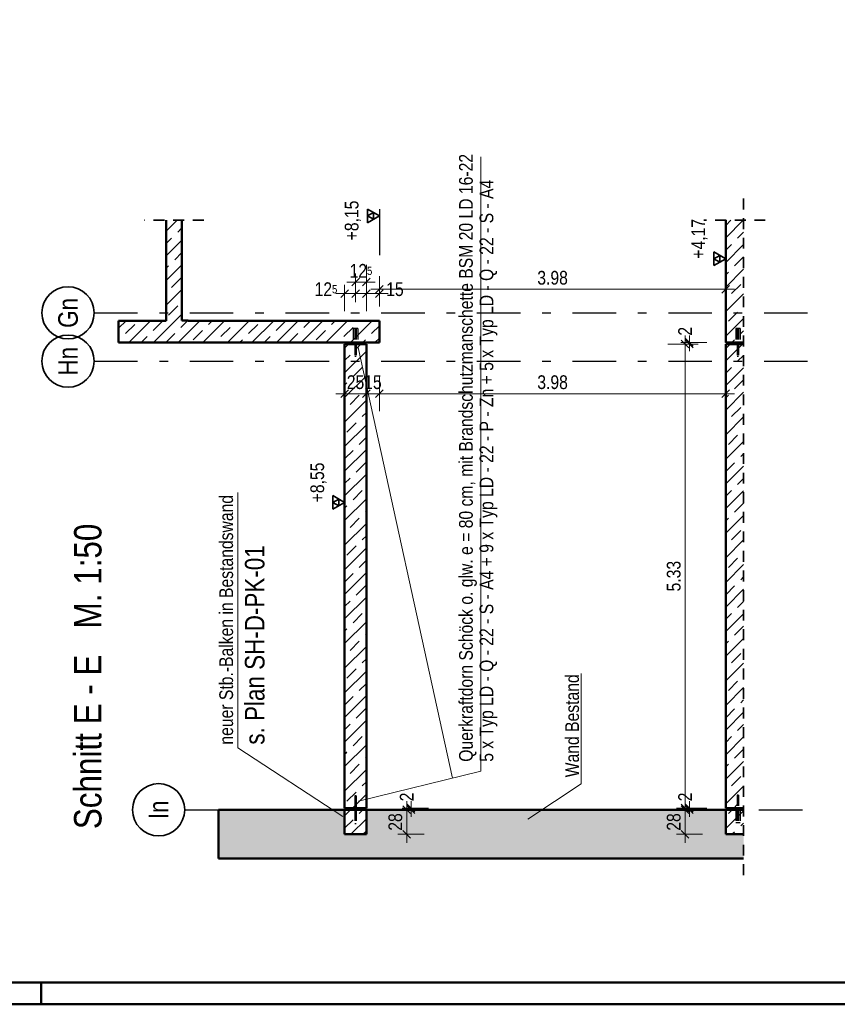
# Model space of a CAD drawing. Header units: millimetres. Extents: x 0 to 78.9, y -26.7 to 42.
# Tile 59 of 68: x 58.3 to 67.6, y 0 to 11.3. Entities that reach past the tile are written whole.
import ezdxf
from ezdxf.enums import TextEntityAlignment as Align

# ---------------------------------------------------------------- set-up
doc = ezdxf.new("R2010")
doc.units = ezdxf.units.MM
doc.linetypes.add('DASHDOTX2', pattern=[2, 1, -0.5, 0, -0.5])
doc.linetypes.add('HIDDEN', pattern=[0.375, 0.25, -0.125])
for name, color, linetype, lineweight in [('Achsen', 7, 'Continuous', 20), ('Schraffuren', 7, 'Continuous', 20), ('Texte', 7, 'Continuous', 20)]:
    doc.layers.add(name, color=color, linetype=linetype, lineweight=lineweight)
doc.styles.add('Arial Narrow', font='ARIALN.TTF')
doc.dimstyles.new('Arch_Strakon_dimstyle', dxfattribs={"dimtxt": 11.25, "dimasz": 1, "dimexe": 1.25, "dimexo": 0.0625, "dimgap": 1, "dimtad": 0, "dimdec": 5, "dimzin": 12, "dimdsep": 46, "dimtxsty": 'Arial Narrow', "dimblk": 'Arrowhead_Tick', "dimsah": 1, "dimcen": 0, "dimse1": 1, "dimse2": 1, "dimclrd": 6, "dimclrt": 3, "dimazin": 0, "dimtfac": 1, "dimtdec": 4, "dimtmove": 0, "dimatfit": 3, "dimldrblk": 'NONE', "dimfxl": 1, "dimtvp": 1, "dimtolj": 1, "dimtzin": 0, "dimlwd": 13, "dimarcsym": 2})
pattern_1 = [(45, (0, 0), (-0.14142136, 0.14142136), [0.15, -0.1]), (45, (-0.07071, 0.07071), (-0.14142136, 0.14142136), [])]

# ---------------------------------------------------------------- blocks, each defined once
blk = doc.blocks.new('Arrowhead_Tick')
at = {"color": 0, "linetype": 'Continuous', "lineweight": -2}
for p, q in [((0, 20), (0, -10)), ((-1, 0), (0, 0)), ((10, 0), (0, 0))]:
    blk.add_line(p, q, dxfattribs=at)
at = {"color": 2, "linetype": 'Continuous', "lineweight": 35}
blk.add_line((4.4, 4.4), (-4.4, -4.4), dxfattribs=at)
blk = doc.blocks.new('*D182')
at = {"layer": 'Achsen', "color": 6, "linetype": 'Continuous', "lineweight": 13}
blk.add_line((65.9, 1.965), (65.9, 2.225), dxfattribs=at)
at = {"layer": 'Defpoints', "color": 0}
for p in [(65.9, 2.235), (66.367, 2.235), (66.367, 1.955)]:
    blk.add_point(p, dxfattribs=at)
at = {"layer": 'Achsen', "color": 6, "lineweight": 13, "xscale": 0.01, "yscale": 0.01, "zscale": 0.01}
for p, rotation in [((65.9, 2.235), 90), ((65.9, 1.955), 270)]:
    blk.add_blockref('Arrowhead_Tick', p, dxfattribs=dict(at, rotation=rotation))
at = {"layer": 'Achsen', "color": 2, "lineweight": 35, "insert": (65.77, 2.095), "char_height": 0.1575, "attachment_point": 5, "rotation": 90, "style": 'Arial Narrow'}
blk.add_mtext('\\A1;28', dxfattribs=at)
blk = doc.blocks.new('_None')
blk = doc.blocks.new('*D183')
at = {"layer": 'Achsen', "color": 6, "linetype": 'Continuous', "lineweight": 13}
for p, q in [((65.95, 2.265), (65.95, 2.275)), ((65.95, 2.235), (65.95, 2.255)), ((65.95, 2.225), (65.95, 2.215))]:
    blk.add_line(p, q, dxfattribs=at)
at = {"layer": 'Defpoints', "color": 0}
for p in [(65.95, 2.255), (66.367, 2.255), (66.367, 2.235)]:
    blk.add_point(p, dxfattribs=at)
at = {"layer": 'Achsen', "color": 6, "lineweight": 13, "xscale": 0.01, "yscale": 0.01, "zscale": 0.01}
for p, rotation in [((65.95, 2.235), 90), ((65.95, 2.255), 270)]:
    blk.add_blockref('Arrowhead_Tick', p, dxfattribs=dict(at, rotation=rotation))
at = {"layer": 'Achsen', "color": 2, "lineweight": 35, "insert": (65.9, 2.383), "char_height": 0.1575, "attachment_point": 5, "rotation": 90, "style": 'Arial Narrow'}
blk.add_mtext('\\A1;2', dxfattribs=at)
blk = doc.blocks.new('*D184')
at = {"layer": 'Achsen', "color": 6, "linetype": 'Continuous', "lineweight": 13}
blk.add_line((65.9, 2.265), (65.9, 7.576), dxfattribs=at)
at = {"layer": 'Defpoints', "color": 0}
for p in [(65.9, 7.586), (66.367, 7.586), (66.367, 2.255)]:
    blk.add_point(p, dxfattribs=at)
at = {"layer": 'Achsen', "color": 6, "lineweight": 13, "xscale": 0.01, "yscale": 0.01, "zscale": 0.01}
for p, rotation in [((65.9, 7.586), 90), ((65.9, 2.255), 270)]:
    blk.add_blockref('Arrowhead_Tick', p, dxfattribs=dict(at, rotation=rotation))
at = {"layer": 'Achsen', "color": 2, "lineweight": 35, "insert": (65.77, 4.92), "char_height": 0.1575, "attachment_point": 5, "rotation": 90, "style": 'Arial Narrow'}
blk.add_mtext('\\A1;5.33', dxfattribs=at)
blk = doc.blocks.new('*D185')
at = {"layer": 'Achsen', "color": 6, "linetype": 'Continuous', "lineweight": 13}
for p, q in [((65.95, 7.616), (65.95, 7.626)), ((65.95, 7.586), (65.95, 7.606)), ((65.95, 7.576), (65.95, 7.566))]:
    blk.add_line(p, q, dxfattribs=at)
at = {"layer": 'Defpoints', "color": 0}
for p in [(65.95, 7.606), (66.367, 7.606), (66.367, 7.586)]:
    blk.add_point(p, dxfattribs=at)
at = {"layer": 'Achsen', "color": 6, "lineweight": 13, "xscale": 0.01, "yscale": 0.01, "zscale": 0.01}
for p, rotation in [((65.95, 7.586), 90), ((65.95, 7.606), 270)]:
    blk.add_blockref('Arrowhead_Tick', p, dxfattribs=dict(at, rotation=rotation))
at = {"layer": 'Achsen', "color": 2, "lineweight": 35, "insert": (65.9, 7.734), "char_height": 0.1575, "attachment_point": 5, "rotation": 90, "style": 'Arial Narrow'}
blk.add_mtext('\\A1;2', dxfattribs=at)
blk = doc.blocks.new('*D188')
at = {"layer": 'Achsen', "color": 6, "linetype": 'Continuous', "lineweight": 13}
blk.add_line((61.997, 7.017), (62.227, 7.017), dxfattribs=at)
at = {"layer": 'Defpoints', "color": 0}
for p in [(61.987, 7.586), (62.237, 7.586), (62.237, 7.017)]:
    blk.add_point(p, dxfattribs=at)
at = {"layer": 'Achsen', "color": 6, "lineweight": 13, "xscale": 0.01, "yscale": 0.01, "zscale": 0.01}
blk.add_blockref('Arrowhead_Tick', (62.237, 7.017), dxfattribs=at)
at = {"layer": 'Achsen', "color": 6, "lineweight": 13, "xscale": 0.01, "yscale": 0.01, "zscale": 0.01, "rotation": 180}
blk.add_blockref('Arrowhead_Tick', (61.987, 7.017), dxfattribs=at)
at = {"layer": 'Achsen', "color": 2, "lineweight": 35, "insert": (62.112, 7.148), "char_height": 0.1575, "attachment_point": 5, "style": 'Arial Narrow'}
blk.add_mtext('\\A1;25', dxfattribs=at)
blk = doc.blocks.new('*D189')
at = {"layer": 'Achsen', "color": 6, "linetype": 'Continuous', "lineweight": 13}
blk.add_line((62.247, 7.017), (62.377, 7.017), dxfattribs=at)
at = {"layer": 'Defpoints', "color": 0}
for p in [(62.237, 7.586), (62.387, 7.606), (62.387, 7.017)]:
    blk.add_point(p, dxfattribs=at)
at = {"layer": 'Achsen', "color": 6, "lineweight": 13, "xscale": 0.01, "yscale": 0.01, "zscale": 0.01}
blk.add_blockref('Arrowhead_Tick', (62.387, 7.017), dxfattribs=at)
at = {"layer": 'Achsen', "color": 6, "lineweight": 13, "xscale": 0.01, "yscale": 0.01, "zscale": 0.01, "rotation": 180}
blk.add_blockref('Arrowhead_Tick', (62.237, 7.017), dxfattribs=at)
at = {"layer": 'Achsen', "color": 2, "lineweight": 35, "insert": (62.312, 7.148), "char_height": 0.1575, "attachment_point": 5, "style": 'Arial Narrow'}
blk.add_mtext('\\A1;15', dxfattribs=at)
blk = doc.blocks.new('*D190')
at = {"layer": 'Achsen', "color": 6, "linetype": 'Continuous', "lineweight": 13}
blk.add_line((62.397, 7.017), (66.357, 7.017), dxfattribs=at)
at = {"layer": 'Defpoints', "color": 0}
for p in [(62.387, 7.606), (66.367, 7.606), (66.367, 7.017)]:
    blk.add_point(p, dxfattribs=at)
at = {"layer": 'Achsen', "color": 6, "lineweight": 13, "xscale": 0.01, "yscale": 0.01, "zscale": 0.01}
blk.add_blockref('Arrowhead_Tick', (66.367, 7.017), dxfattribs=at)
at = {"layer": 'Achsen', "color": 6, "lineweight": 13, "xscale": 0.01, "yscale": 0.01, "zscale": 0.01, "rotation": 180}
blk.add_blockref('Arrowhead_Tick', (62.387, 7.017), dxfattribs=at)
at = {"layer": 'Achsen', "color": 2, "lineweight": 35, "insert": (64.377, 7.148), "char_height": 0.1575, "attachment_point": 5, "style": 'Arial Narrow'}
blk.add_mtext('\\A1;3.98', dxfattribs=at)
blk = doc.blocks.new('*D333')
at = {"layer": 'Achsen', "color": 6, "linetype": 'Continuous', "lineweight": 13}
blk.add_line((61.997, 8.167), (62.102, 8.167), dxfattribs=at)
at = {"layer": 'Defpoints', "color": 0}
for p in [(62.112, 8.167), (62.112, 7.766), (61.987, 7.586)]:
    blk.add_point(p, dxfattribs=at)
at = {"layer": 'Achsen', "color": 6, "lineweight": 13, "xscale": 0.01, "yscale": 0.01, "zscale": 0.01, "rotation": 180}
blk.add_blockref('Arrowhead_Tick', (61.987, 8.167), dxfattribs=at)
at = {"layer": 'Achsen', "color": 6, "lineweight": 13, "xscale": 0.01, "yscale": 0.01, "zscale": 0.01}
blk.add_blockref('Arrowhead_Tick', (62.112, 8.167), dxfattribs=at)
at = {"layer": 'Achsen', "color": 2, "lineweight": 35, "insert": (61.772, 8.217), "char_height": 0.1575, "attachment_point": 5, "style": 'Arial Narrow'}
blk.add_mtext('\\A1;12{\\A1;\\H.6x;\\S5;}', dxfattribs=at)
blk = doc.blocks.new('*D334')
at = {"layer": 'Achsen', "color": 6, "linetype": 'Continuous', "lineweight": 13}
blk.add_line((62.122, 8.299), (62.227, 8.299), dxfattribs=at)
at = {"layer": 'Defpoints', "color": 0}
for p in [(62.237, 8.299), (62.112, 7.766), (62.237, 7.586)]:
    blk.add_point(p, dxfattribs=at)
at = {"layer": 'Achsen', "color": 6, "lineweight": 13, "xscale": 0.01, "yscale": 0.01, "zscale": 0.01}
blk.add_blockref('Arrowhead_Tick', (62.237, 8.299), dxfattribs=at)
at = {"layer": 'Achsen', "color": 6, "lineweight": 13, "xscale": 0.01, "yscale": 0.01, "zscale": 0.01, "rotation": 180}
blk.add_blockref('Arrowhead_Tick', (62.112, 8.299), dxfattribs=at)
at = {"layer": 'Achsen', "color": 2, "lineweight": 35, "insert": (62.174, 8.428), "char_height": 0.1575, "attachment_point": 5, "style": 'Arial Narrow'}
blk.add_mtext('\\A1;12{\\A1;\\H.6x;\\S5;}', dxfattribs=at)
blk = doc.blocks.new('*D335')
at = {"layer": 'Achsen', "color": 6, "linetype": 'Continuous', "lineweight": 13}
blk.add_line((62.247, 8.167), (62.377, 8.167), dxfattribs=at)
at = {"layer": 'Defpoints', "color": 0}
for p in [(62.387, 8.167), (62.237, 7.586), (62.387, 7.606)]:
    blk.add_point(p, dxfattribs=at)
at = {"layer": 'Achsen', "color": 6, "lineweight": 13, "xscale": 0.01, "yscale": 0.01, "zscale": 0.01, "rotation": 180}
blk.add_blockref('Arrowhead_Tick', (62.237, 8.167), dxfattribs=at)
at = {"layer": 'Achsen', "color": 6, "lineweight": 13, "xscale": 0.01, "yscale": 0.01, "zscale": 0.01}
blk.add_blockref('Arrowhead_Tick', (62.387, 8.167), dxfattribs=at)
at = {"layer": 'Achsen', "color": 2, "lineweight": 35, "insert": (62.565, 8.217), "char_height": 0.1575, "attachment_point": 5, "style": 'Arial Narrow'}
blk.add_mtext('\\A1;15', dxfattribs=at)
blk = doc.blocks.new('*D368')
at = {"color": 6, "linetype": 'Continuous', "lineweight": 13}
blk.add_line((62.397, 8.217), (66.357, 8.217), dxfattribs=at)
at = {"layer": 'Defpoints', "color": 0}
for p in [(66.367, 8.217), (62.387, 7.856), (66.367, 7.606)]:
    blk.add_point(p, dxfattribs=at)
at = {"color": 6, "lineweight": 13, "xscale": 0.01, "yscale": 0.01, "zscale": 0.01}
blk.add_blockref('Arrowhead_Tick', (66.367, 8.217), dxfattribs=at)
at = {"color": 6, "lineweight": 13, "xscale": 0.01, "yscale": 0.01, "zscale": 0.01, "rotation": 180}
blk.add_blockref('Arrowhead_Tick', (62.387, 8.217), dxfattribs=at)
at = {"color": 2, "lineweight": 35, "insert": (64.377, 8.348), "char_height": 0.1575, "attachment_point": 5, "style": 'Arial Narrow'}
blk.add_mtext('\\A1;3.98', dxfattribs=at)
blk = doc.blocks.new('*D417')
at = {"layer": 'Achsen', "color": 6, "linetype": 'Continuous', "lineweight": 13}
blk.add_line((62.7, 1.965), (62.7, 2.225), dxfattribs=at)
at = {"layer": 'Defpoints', "color": 0}
for p in [(62.237, 2.235), (62.7, 2.235), (62.237, 1.955)]:
    blk.add_point(p, dxfattribs=at)
at = {"layer": 'Achsen', "color": 6, "lineweight": 13, "xscale": 0.01, "yscale": 0.01, "zscale": 0.01}
for p, rotation in [((62.7, 2.235), 90), ((62.7, 1.955), 270)]:
    blk.add_blockref('Arrowhead_Tick', p, dxfattribs=dict(at, rotation=rotation))
at = {"layer": 'Achsen', "color": 2, "lineweight": 35, "insert": (62.57, 2.095), "char_height": 0.1575, "attachment_point": 5, "rotation": 90, "style": 'Arial Narrow'}
blk.add_mtext('\\A1;28', dxfattribs=at)
blk = doc.blocks.new('*D418')
at = {"layer": 'Achsen', "color": 6, "linetype": 'Continuous', "lineweight": 13}
for p, q in [((62.75, 2.265), (62.75, 2.275)), ((62.75, 2.235), (62.75, 2.255)), ((62.75, 2.225), (62.75, 2.215))]:
    blk.add_line(p, q, dxfattribs=at)
at = {"layer": 'Defpoints', "color": 0}
for p in [(62.237, 2.255), (62.237, 2.235), (62.75, 2.255)]:
    blk.add_point(p, dxfattribs=at)
at = {"layer": 'Achsen', "color": 6, "lineweight": 13, "xscale": 0.01, "yscale": 0.01, "zscale": 0.01}
for p, rotation in [((62.75, 2.235), 90), ((62.75, 2.255), 270)]:
    blk.add_blockref('Arrowhead_Tick', p, dxfattribs=dict(at, rotation=rotation))
at = {"layer": 'Achsen', "color": 2, "lineweight": 35, "insert": (62.7, 2.383), "char_height": 0.1575, "attachment_point": 5, "rotation": 90, "style": 'Arial Narrow'}
blk.add_mtext('\\A1;2', dxfattribs=at)

msp = doc.modelspace()

# ---------------------------------------------------------------- hatches: boundary and pattern name
at = {"layer": 'Schraffuren', "lineweight": 35}
h = msp.add_hatch(dxfattribs=at)
h.set_pattern_fill('bB', color=2, scale=0.01, angle=45, style=0, pattern_type=2)
h.set_pattern_definition(pattern_1)
h.paths.add_polyline_path([(60.1867086, 7.6056403), (60.1867086, 7.8580139), (60.1167086, 7.8580139), (60.1167086, 9.009246), (59.9367086, 9.009246), (59.9367086, 7.6056403)])
h = msp.add_hatch(dxfattribs=at)
h.set_pattern_fill('bB', color=2, scale=0.01, angle=45, style=0, pattern_type=2)
h.set_pattern_definition(pattern_1)
h.paths.add_polyline_path([(66.3667026, 7.60565), (66.5714424, 7.60565), (66.5714424, 9.009246), (66.3667086, 9.009246)])
h = msp.add_hatch(dxfattribs=at)
h.set_pattern_fill('bB', color=2, scale=0.01, angle=45, style=0, pattern_type=2)
h.set_pattern_definition(pattern_1)
h.paths.add_polyline_path([(59.9367086, 7.6056403), (59.9367086, 7.85565), (59.3867086, 7.85565), (59.3867086, 7.60565)])
h = msp.add_hatch(dxfattribs=at)
h.set_pattern_fill('bB', color=2, scale=0.01, angle=45, style=0, pattern_type=2)
h.set_pattern_definition(pattern_1)
h.paths.add_polyline_path([(60.1867086, 7.6056403), (62.3867086, 7.60565), (62.3867086, 7.85565), (60.1867086, 7.85565)])
h = msp.add_hatch(dxfattribs=at)
h.set_pattern_fill('bB', color=2, scale=0.01, angle=45, style=0, pattern_type=2)
h.set_pattern_definition(pattern_1)
h.paths.add_polyline_path([(62.2367086, 2.2548226), (62.2367086, 7.5856403), (61.9867086, 7.5856403), (61.9867086, 2.2548226)])
h = msp.add_hatch(dxfattribs=at)
h.set_pattern_fill('bB', color=2, scale=0.01, angle=45, style=0, pattern_type=2)
h.set_pattern_definition(pattern_1)
h.paths.add_polyline_path([(66.3667086, 2.2548226), (66.5714424, 2.2548226), (66.5714424, 7.5856403), (66.3667086, 7.5856403)])
at = {"layer": 'Schraffuren', "lineweight": 35, "true_color": 0x4b4b4b}
msp.add_hatch(color=251, dxfattribs=at).paths.add_polyline_path([(66.5714424, 1.6748226), (66.5714424, 1.9548226), (66.3667086, 1.9548226), (66.3667086, 2.2348226), (62.2367086, 2.2348226), (62.2367086, 1.9548226), (61.9867086, 1.9548226), (61.9867086, 2.2348226), (60.5367086, 2.2348226), (60.5367086, 1.6748226)])
at = {"layer": 'Schraffuren', "lineweight": 35}
h = msp.add_hatch(dxfattribs=at)
h.set_pattern_fill('bB', color=2, scale=0.01, angle=45, style=0, pattern_type=2)
h.set_pattern_definition(pattern_1)
h.paths.add_polyline_path([(61.9867086, 1.9548226), (62.2367086, 1.9548226), (62.2367086, 2.2348226), (61.9867086, 2.2348226)])
h = msp.add_hatch(dxfattribs=at)
h.set_pattern_fill('bB', color=2, scale=0.01, angle=45, style=0, pattern_type=2)
h.set_pattern_definition(pattern_1)
h.paths.add_polyline_path([(66.5714424, 1.9548226), (66.5714424, 2.2348226), (66.3667086, 2.2348226), (66.3667086, 1.9548226)])

# ---------------------------------------------------------------- linework, layer by layer
at = {"color": 2, "linetype": 'HIDDEN', "lineweight": 35, "ltscale": 0.5}
for p, q in [((66.5714424, 9.259246), (66.5714424, 1.4248226)), ((60.3667086, 9.009246), (59.6867086, 9.009246)), ((66.8214424, 9.009246), (66.1167026, 9.009246))]:
    msp.add_line(p, q, dxfattribs=at)
at = {"color": 2, "linetype": 'Continuous', "lineweight": 35}
for p, q in [((62.2503136, 8.9816791), (62.2503136, 9.1391791)), ((62.2503136, 9.1391791), (62.3867086, 9.0604291)), ((62.2503136, 9.0604291), (62.3185111, 9.0998041)), ((62.3867086, 9.0604291), (62.2503136, 8.9816791)), ((62.3185111, 9.0210541), (62.2503136, 9.0604291)), ((62.3185111, 9.0998041), (62.3185111, 9.0210541))]:
    msp.add_line(p, q, dxfattribs=at)
at = {"color": 3, "linetype": 'Continuous', "lineweight": 25}
msp.add_line((62.3867086, 9.1391791), (62.3867086, 8.6099791), dxfattribs=at)
at = {"color": 3, "linetype": 'HIDDEN', "lineweight": 25, "ltscale": 0.5}
for p, q in [((62.0886116, 7.7656534), (62.0867086, 7.7656534)), ((62.0867086, 7.7656534), (62.0867086, 7.6056403)), ((62.094031, 7.7656534), (62.0886116, 7.7656534)), ((62.1021415, 7.7656534), (62.094031, 7.7656534)), ((62.1117086, 7.7656534), (62.1021415, 7.7656534)), ((62.1037086, 7.7656534), (62.1037086, 7.6056403)), ((62.1212757, 7.7656534), (62.1117086, 7.7656534)), ((62.1197086, 7.7656534), (62.1197086, 7.6056403)), ((62.1293863, 7.7656534), (62.1212757, 7.7656534)), ((62.1348056, 7.7656534), (62.1293863, 7.7656534)), ((62.1367086, 7.7656534), (62.1348056, 7.7656534)), ((62.1367086, 7.7656534), (62.1367086, 7.6056403)), ((66.4836116, 7.7656534), (66.4817086, 7.7656534)), ((66.4817086, 7.7656534), (66.4817086, 7.6056534)), ((66.489031, 7.7656534), (66.4836116, 7.7656534)), ((66.4971415, 7.7656534), (66.489031, 7.7656534)), ((66.5067086, 7.7656534), (66.4971415, 7.7656534)), ((66.4987086, 7.7656534), (66.4987086, 7.6056403)), ((66.5162757, 7.7656534), (66.5067086, 7.7656534)), ((66.5147086, 7.7656534), (66.5147086, 7.6056403)), ((66.5243863, 7.7656534), (66.5162757, 7.7656534)), ((66.5298056, 7.7656534), (66.5243863, 7.7656534)), ((66.5317086, 7.7656534), (66.5298056, 7.7656534)), ((66.5317086, 7.7656534), (66.5317086, 7.6056534)), ((62.1037086, 7.5856403), (62.1037086, 7.4456534)), ((62.1197086, 7.5856403), (62.1197086, 7.4456534)), ((66.4987086, 7.5856403), (66.4987086, 7.4456534)), ((66.5147086, 7.5856403), (66.5147086, 7.4456534)), ((62.1043176, 7.4456534), (62.1037086, 7.4456534)), ((62.1060518, 7.4456534), (62.1043176, 7.4456534)), ((62.1086472, 7.4456534), (62.1060518, 7.4456534)), ((62.1117086, 7.4456534), (62.1086472, 7.4456534)), ((62.1147701, 7.4456534), (62.1117086, 7.4456534)), ((62.1173655, 7.4456534), (62.1147701, 7.4456534)), ((62.1190997, 7.4456534), (62.1173655, 7.4456534)), ((62.1197086, 7.4456534), (62.1190997, 7.4456534)), ((66.4993176, 7.4456534), (66.4987086, 7.4456534)), ((66.5010518, 7.4456534), (66.4993176, 7.4456534)), ((66.5036472, 7.4456534), (66.5010518, 7.4456534)), ((66.5067086, 7.4456534), (66.5036472, 7.4456534)), ((66.5097701, 7.4456534), (66.5067086, 7.4456534)), ((66.5123655, 7.4456534), (66.5097701, 7.4456534)), ((66.5140997, 7.4456534), (66.5123655, 7.4456534)), ((66.5147086, 7.4456534), (66.5140997, 7.4456534)), ((62.1043176, 2.39565), (62.1037086, 2.39565)), ((62.1037086, 2.39565), (62.1037086, 2.2548226)), ((62.1060518, 2.39565), (62.1043176, 2.39565)), ((62.1086472, 2.39565), (62.1060518, 2.39565)), ((62.1117086, 2.39565), (62.1086472, 2.39565)), ((62.1147701, 2.39565), (62.1117086, 2.39565)), ((62.1173655, 2.39565), (62.1147701, 2.39565)), ((62.1190997, 2.39565), (62.1173655, 2.39565)), ((62.1197086, 2.39565), (62.1190997, 2.39565)), ((62.1197086, 2.39565), (62.1197086, 2.2548226)), ((66.4993176, 2.4048226), (66.4987086, 2.4048226)), ((66.4987086, 2.4048226), (66.4987086, 2.2548226)), ((66.5010518, 2.4048226), (66.4993176, 2.4048226)), ((66.5036472, 2.4048226), (66.5010518, 2.4048226)), ((66.5067086, 2.4048226), (66.5036472, 2.4048226)), ((66.5097701, 2.4048226), (66.5067086, 2.4048226)), ((66.5123655, 2.4048226), (66.5097701, 2.4048226)), ((66.5140997, 2.4048226), (66.5123655, 2.4048226)), ((66.5147086, 2.4048226), (66.5140997, 2.4048226)), ((66.5147086, 2.4048226), (66.5147086, 2.2548226)), ((62.1037086, 2.2348226), (62.1037086, 2.07565)), ((62.1197086, 2.2348226), (62.1197086, 2.07565)), ((66.4817086, 2.2348226), (66.4817086, 2.0848226)), ((66.4987086, 2.2348226), (66.4987086, 2.0848226)), ((66.5147086, 2.2348226), (66.5147086, 2.0848226)), ((66.5317086, 2.2348226), (66.5317086, 2.0848226)), ((62.1043176, 2.07565), (62.1037086, 2.07565)), ((62.1060518, 2.07565), (62.1043176, 2.07565)), ((62.1086472, 2.07565), (62.1060518, 2.07565)), ((62.1117086, 2.07565), (62.1086472, 2.07565)), ((62.1147701, 2.07565), (62.1117086, 2.07565)), ((62.1173655, 2.07565), (62.1147701, 2.07565)), ((62.1190997, 2.07565), (62.1173655, 2.07565)), ((62.1197086, 2.07565), (62.1190997, 2.07565)), ((66.4836116, 2.0848226), (66.4817086, 2.0848226)), ((66.489031, 2.0848226), (66.4836116, 2.0848226)), ((66.4971415, 2.0848226), (66.489031, 2.0848226)), ((66.5067086, 2.0848226), (66.4971415, 2.0848226)), ((66.5162757, 2.0848226), (66.5067086, 2.0848226)), ((66.5243863, 2.0848226), (66.5162757, 2.0848226)), ((66.5298056, 2.0848226), (66.5243863, 2.0848226)), ((66.5317086, 2.0848226), (66.5298056, 2.0848226))]:
    msp.add_line(p, q, dxfattribs=at)
at = {"color": 4, "linetype": 'Continuous', "lineweight": 50}
for p, q in [((1, 0.25), (77.25, 0.25)), ((0, 0), (77.5, 0))]:
    msp.add_line(p, q, dxfattribs=at)
at = {"color": 4, "linetype": 'Continuous', "lineweight": 50, "ltscale": 0.1}
msp.add_line((58.5, 0), (58.5, 0.25), dxfattribs=at)
at = {"layer": 'Achsen', "color": 5, "linetype": 'Continuous', "lineweight": 18}
for p, q in [((63.5507541, 9.7390699), (63.5507541, 2.6775817)), ((62.1441975, 7.5479035), (63.2259784, 2.5985167)), ((60.7590866, 5.8830294), (60.7590866, 2.9475813)), ((64.7070268, 3.8031875), (64.7070268, 2.5320491)), ((60.7590866, 2.9475813), (61.9666504, 2.1574379)), ((63.5507541, 2.6775817), (62.144432, 2.3352195)), ((64.7070268, 2.5320491), (64.0924104, 2.126961))]:
    msp.add_line(p, q, dxfattribs=at)
at = {"layer": 'Achsen', "color": 3, "linetype": 'Continuous', "lineweight": 25}
for p, q in [((66.3667086, 8.4885005), (66.3667086, 9.0177005)), ((62.1037086, 7.6056403), (62.1037086, 7.5856403)), ((62.1197086, 7.6056403), (62.1197086, 7.5856403)), ((66.4987086, 7.6056403), (66.4987086, 7.5856403)), ((66.5147086, 7.6056403), (66.5147086, 7.5856403)), ((61.9867086, 5.6885005), (61.9867086, 6.2177005)), ((62.1037086, 2.2548226), (62.1037086, 2.2348226)), ((62.1197086, 2.2548226), (62.1197086, 2.2348226)), ((66.4987086, 2.2548226), (66.4987086, 2.2348226)), ((66.5147086, 2.2548226), (66.5147086, 2.2348226))]:
    msp.add_line(p, q, dxfattribs=at)
at = {"layer": 'Achsen', "color": 2, "linetype": 'Continuous', "lineweight": 35}
for p, q in [((66.3667086, 8.5672505), (66.2303136, 8.6460005)), ((66.2303136, 8.6460005), (66.2303136, 8.4885005)), ((66.2985111, 8.6066255), (66.2303136, 8.5672505)), ((66.2985111, 8.5278755), (66.2985111, 8.6066255)), ((66.2303136, 8.4885005), (66.3667086, 8.5672505)), ((66.2303136, 8.5672505), (66.2985111, 8.5278755)), ((61.9867086, 5.7672505), (61.8503136, 5.8460005)), ((61.8503136, 5.8460005), (61.8503136, 5.6885005)), ((61.9185111, 5.8066255), (61.8503136, 5.7672505)), ((61.9185111, 5.7278755), (61.9185111, 5.8066255)), ((61.8503136, 5.6885005), (61.9867086, 5.7672505)), ((61.8503136, 5.7672505), (61.9185111, 5.7278755))]:
    msp.add_line(p, q, dxfattribs=at)
at = {"layer": 'Achsen', "color": 3, "linetype": 'DASHDOTX2', "lineweight": 25, "ltscale": 0.5}
for p, q in [((59.1075432, 7.94565), (67.3492458, 7.94565)), ((59.1075432, 7.39065), (67.3492458, 7.39065)), ((60.1486922, 2.23565), (67.3492458, 2.23565))]:
    msp.add_line(p, q, dxfattribs=at)
at = {"layer": 'Achsen', "color": 9, "linetype": 'Continuous', "lineweight": 0}
for centre in [(66.5714424, 9.009246), (66.3667026, 7.60565), (66.3667098, 7.6056534), (66.5714424, 7.60565)]:
    msp.add_circle(centre, 0.00111, dxfattribs=at)
at = {"layer": 'Achsen', "color": 2, "linetype": 'Continuous', "lineweight": 35}
for centre in [(58.8075432, 7.94565), (58.8075432, 7.39065), (59.8486922, 2.23565)]:
    msp.add_circle(centre, 0.3, dxfattribs=at)
at = {"layer": 'Texte', "color": 4, "linetype": 'Continuous', "lineweight": 50}
for p, q in [((59.9367086, 9.009246), (59.9367086, 7.85565)), ((60.1167086, 9.009246), (60.1167086, 7.8580139)), ((66.3667086, 9.009246), (66.3667086, 7.6056534)), ((59.9367086, 7.85565), (59.3867086, 7.85565)), ((59.3867086, 7.85565), (59.3867086, 7.60565)), ((60.1867086, 7.8580139), (60.1167086, 7.8580139)), ((60.1867086, 7.8580139), (60.1867086, 7.85565)), ((62.3867086, 7.85565), (60.1867086, 7.85565)), ((62.3867086, 7.85565), (62.3867086, 7.60565)), ((59.9367086, 7.6056403), (59.3867086, 7.6056403)), ((60.1867086, 7.6056403), (59.9367086, 7.6056403)), ((62.3867086, 7.6056403), (60.1867086, 7.6056403)), ((62.2367086, 7.5856403), (61.9867086, 7.5856403)), ((61.9867086, 7.5856403), (61.9867086, 2.2548226)), ((62.2367086, 7.5856403), (62.2367086, 2.2548226)), ((66.5714424, 7.6056403), (66.3667026, 7.6056403)), ((66.5714424, 7.5856403), (66.3667086, 7.5856403)), ((66.3667086, 7.5856403), (66.3667086, 2.2548226)), ((61.9867086, 2.2348226), (60.5367086, 2.2348226)), ((60.5367086, 2.2348226), (60.5367086, 1.6748226)), ((62.2367086, 2.2548226), (61.9867086, 2.2548226)), ((62.2367086, 2.2348226), (61.9867086, 2.2348226)), ((61.9867086, 2.2348226), (61.9867086, 1.9548226)), ((66.3667086, 2.2348226), (62.2367086, 2.2348226)), ((62.2367086, 2.2348226), (62.2367086, 1.9548226)), ((66.5714424, 2.2548226), (66.3667086, 2.2548226)), ((66.5714424, 2.2348226), (66.3667086, 2.2348226)), ((66.3667086, 2.2348226), (66.3667086, 1.9548226)), ((62.2367086, 1.9548226), (61.9867086, 1.9548226)), ((66.5714424, 1.9548226), (66.3667086, 1.9548226)), ((66.5714424, 1.6748226), (60.5367086, 1.6748226))]:
    msp.add_line(p, q, dxfattribs=at)

# ---------------------------------------------------------------- texts
at = {"color": 2, "lineweight": 35, "insert": (61.9884631, 8.7288669), "char_height": 0.1575, "attachment_point": 1, "rotation": 90, "line_spacing_factor": 0.9, "style": 'Arial Narrow'}
msp.add_mtext(' +8,15', dxfattribs=at)
at = {"layer": 'Achsen', "color": 4, "lineweight": 50, "style": 'Arial Narrow'}
for s, p in [('Gn', (58.8075432, 7.9448226)), ('Hn', (58.8075432, 7.3898226)), ('In', (59.8486922, 2.2348226))]:
    msp.add_text(s, height=0.225, rotation=90, dxfattribs=at).set_placement(p, align=Align.MIDDLE_CENTER)
at = {"layer": 'Achsen', "color": 2, "lineweight": 35, "style": 'Arial Narrow'}
for s, p in [('neuer Stb.-Balken in Bestandswand', (60.7040676, 2.9842606)), ('Wand Bestand', (64.680296, 2.608512))]:
    msp.add_text(s, height=0.1575, rotation=90, dxfattribs=at).set_placement(p)
at = {"layer": 'Achsen', "color": 1, "lineweight": 70, "style": 'Arial Narrow'}
msp.add_text('Schnitt E - E   M. 1:50', height=0.315, rotation=90, dxfattribs=at).set_placement((59.1920384, 2.0129253))
at = {"layer": 'Achsen', "color": 4, "lineweight": 50, "style": 'Arial Narrow'}
msp.add_text('s. Plan SH-D-PK-01', height=0.225, rotation=90, dxfattribs=at).set_placement((61.0656113, 2.9837153))
at = {"layer": 'Achsen', "color": 2, "lineweight": 35, "char_height": 0.1575, "rotation": 90, "line_spacing_factor": 0.9, "style": 'Arial Narrow'}
for s, insert, attachment_point in [('Querkraftdorn Schöck o. glw. e = 80 cm, mit Brandschutzmanschette BSM 20 LD 16-22{\\P}5 x Typ LD - Q - 22 - S - A4 + 9 x Typ LD - 22 - P - Zn + 5 x Typ LD - Q - 22 - S - A4', (63.7433309, 2.7870494), 7), (' +4,17', (65.9729586, 8.5184255), 1), (' +8,55', (61.5929586, 5.7184255), 1)]:
    msp.add_mtext(s, dxfattribs=dict(at, insert=insert, attachment_point=attachment_point))

# ---------------------------------------------------------------- dimensions: what is measured, and where the dimension line sits
at = {"lineweight": 35}
dim = msp.add_linear_dim(base=(66.3667098, 8.2172505), p1=(62.3867086, 7.85565), p2=(66.3667098, 7.6056534), text='3.98', dimstyle='Arch_Strakon_dimstyle', override={"dimscale": 0.01, "dimtxt": 15.75, "dimasz": 1, "dimgap": 5, "dimtad": 1, "dimjust": 0, "dimtih": 0, "dimtoh": 0, "dimdec": 5, "dimdsep": 46, "dimtxsty": 'Arial Narrow', "dimclrd": 6, "dimclrt": 2, "dimtix": 1, "dimtofl": 255, "dimtmove": 0, "dimatfit": 2, "dimfxl": 0, "dimfxlon": 0, "dimtvp": 31.746032, "dimlwd": 13}, dxfattribs=at)
dim.commit()
dim.dimension.update_dxf_attribs({"geometry": '*D368', "text_midpoint": (64.3767092, 8.2172505), "dimtype": 160})
at = {"layer": 'Achsen', "lineweight": 35}
for base, p1, p2, text, override, picture, middle in [((62.2367086, 8.2987505), (62.1117086, 7.7656534), (62.2367086, 7.5856403), '12{\\A1;\\H.6x;\\S5;}', {"dimscale": 0.01, "dimtxt": 15.75, "dimasz": 1, "dimgap": 5, "dimtad": 1, "dimjust": 0, "dimtih": 0, "dimtoh": 0, "dimdec": 5, "dimdsep": 46, "dimtxsty": 'Arial Narrow', "dimclrd": 6, "dimclrt": 2, "dimtix": 1, "dimtofl": 255, "dimtmove": 0, "dimatfit": 2, "dimfxl": 0, "dimfxlon": 0, "dimtvp": 31.746032, "dimlwd": 13}, '*D334', (62.1742086, 8.2987505)), ((62.1117086, 8.1672505), (61.9867086, 7.5856403), (62.1117086, 7.7656534), '12{\\A1;\\H.6x;\\S5;}', {"dimscale": 0.01, "dimtxt": 15.75, "dimasz": 1, "dimgap": 5, "dimtad": 1, "dimjust": 0, "dimtih": 0, "dimtoh": 0, "dimdec": 5, "dimdsep": 46, "dimtxsty": 'Arial Narrow', "dimclrd": 6, "dimclrt": 2, "dimtix": 0, "dimtofl": 255, "dimtmove": 2, "dimatfit": 2, "dimfxl": 0, "dimfxlon": 0, "dimtvp": 31.746032, "dimlwd": 13}, '*D333', (61.7715243, 8.2172505)), ((62.3867086, 8.1672505), (62.2367086, 7.5856403), (62.3867086, 7.6056403), '15', {"dimscale": 0.01, "dimtxt": 15.75, "dimasz": 1, "dimgap": 5, "dimtad": 1, "dimjust": 4, "dimtih": 0, "dimtoh": 0, "dimdec": 5, "dimdsep": 46, "dimtxsty": 'Arial Narrow', "dimclrd": 6, "dimclrt": 2, "dimtix": 0, "dimtofl": 255, "dimtmove": 2, "dimatfit": 2, "dimfxl": 0, "dimfxlon": 0, "dimtvp": 31.746032, "dimlwd": 13}, '*D335', (62.5646836, 8.2172505)), ((62.2367086, 7.0172505), (61.9867086, 7.5856403), (62.2367086, 7.5856403), '25', {"dimscale": 0.01, "dimtxt": 15.75, "dimasz": 1, "dimgap": 5, "dimtad": 1, "dimjust": 0, "dimtih": 0, "dimtoh": 0, "dimdec": 2, "dimdsep": 46, "dimtxsty": 'Arial Narrow', "dimclrd": 6, "dimclrt": 2, "dimtix": 1, "dimtofl": 255, "dimtmove": 0, "dimatfit": 2, "dimfxl": 0, "dimfxlon": 0, "dimtvp": 31.746032, "dimlwd": 13}, '*D188', (62.1117086, 7.0172505)), ((62.3867086, 7.0172505), (62.2367086, 7.5856403), (62.3867086, 7.6056403), '15', {"dimscale": 0.01, "dimtxt": 15.75, "dimasz": 1, "dimgap": 5, "dimtad": 1, "dimjust": 0, "dimtih": 0, "dimtoh": 0, "dimdec": 2, "dimdsep": 46, "dimtxsty": 'Arial Narrow', "dimclrd": 6, "dimclrt": 2, "dimtix": 1, "dimtofl": 255, "dimtmove": 0, "dimatfit": 2, "dimfxl": 0, "dimfxlon": 0, "dimtvp": 31.746032, "dimlwd": 13}, '*D189', (62.3117086, 7.0172505)), ((66.3667086, 7.0172505), (62.3867086, 7.6056403), (66.3667086, 7.6056534), '3.98', {"dimscale": 0.01, "dimtxt": 15.75, "dimasz": 1, "dimgap": 5, "dimtad": 1, "dimjust": 0, "dimtih": 0, "dimtoh": 0, "dimdec": 2, "dimdsep": 46, "dimtxsty": 'Arial Narrow', "dimclrd": 6, "dimclrt": 2, "dimtix": 1, "dimtofl": 255, "dimtmove": 0, "dimatfit": 2, "dimfxl": 0, "dimfxlon": 0, "dimtvp": 31.746032, "dimlwd": 13}, '*D190', (64.3767086, 7.0172505))]:
    dim = msp.add_linear_dim(base=base, p1=p1, p2=p2, text=text, dimstyle='Arch_Strakon_dimstyle', override=override, dxfattribs=at)
    dim.commit()
    dim.dimension.update_dxf_attribs({"geometry": picture, "text_midpoint": middle, "dimtype": 160})
for base, p1, p2, text, override, picture, middle in [((65.95, 7.6056534), (66.3667086, 7.5856403), (66.3667086, 7.6056534), '2', {"dimscale": 0.01, "dimtxt": 15.75, "dimasz": 1, "dimgap": 5, "dimtad": 1, "dimjust": 4, "dimtih": 0, "dimtoh": 0, "dimdec": 2, "dimdsep": 46, "dimtxsty": 'Arial Narrow', "dimclrd": 6, "dimclrt": 2, "dimtix": 0, "dimtofl": 255, "dimtmove": 2, "dimatfit": 2, "dimfxl": 0, "dimfxlon": 0, "dimtvp": 31.746032, "dimlwd": 13}, '*D185', (65.9, 7.7340159)), ((65.9, 7.5856403), (66.3667086, 2.2548226), (66.3667086, 7.5856403), '5.33', {"dimscale": 0.01, "dimtxt": 15.75, "dimasz": 1, "dimgap": 5, "dimtad": 1, "dimjust": 0, "dimtih": 0, "dimtoh": 0, "dimdec": 2, "dimdsep": 46, "dimtxsty": 'Arial Narrow', "dimclrd": 6, "dimclrt": 2, "dimtix": 1, "dimtofl": 255, "dimtmove": 0, "dimatfit": 2, "dimfxl": 0, "dimfxlon": 0, "dimtvp": 31.746032, "dimlwd": 13}, '*D184', (65.9, 4.9202314)), ((62.75, 2.2548226), (62.2367086, 2.2348226), (62.2367086, 2.2548226), '2', {"dimscale": 0.01, "dimtxt": 15.75, "dimasz": 1, "dimgap": 5, "dimtad": 1, "dimjust": 4, "dimtih": 0, "dimtoh": 0, "dimdec": 5, "dimdsep": 46, "dimtxsty": 'Arial Narrow', "dimclrd": 6, "dimclrt": 2, "dimtix": 0, "dimtofl": 255, "dimtmove": 2, "dimatfit": 2, "dimfxl": 0, "dimfxlon": 0, "dimtvp": 31.746032, "dimlwd": 13}, '*D418', (62.7, 2.3831851)), ((65.95, 2.2548226), (66.3667086, 2.2348226), (66.3667086, 2.2548226), '2', {"dimscale": 0.01, "dimtxt": 15.75, "dimasz": 1, "dimgap": 5, "dimtad": 1, "dimjust": 4, "dimtih": 0, "dimtoh": 0, "dimdec": 2, "dimdsep": 46, "dimtxsty": 'Arial Narrow', "dimclrd": 6, "dimclrt": 2, "dimtix": 0, "dimtofl": 255, "dimtmove": 2, "dimatfit": 2, "dimfxl": 0, "dimfxlon": 0, "dimtvp": 31.746032, "dimlwd": 13}, '*D183', (65.9, 2.3831851)), ((62.7, 2.2348226), (62.2367086, 1.9548226), (62.2367086, 2.2348226), '28', {"dimscale": 0.01, "dimtxt": 15.75, "dimasz": 1, "dimgap": 5, "dimtad": 1, "dimjust": 0, "dimtih": 0, "dimtoh": 0, "dimdec": 5, "dimdsep": 46, "dimtxsty": 'Arial Narrow', "dimclrd": 6, "dimclrt": 2, "dimtix": 1, "dimtofl": 255, "dimtmove": 0, "dimatfit": 2, "dimfxl": 0, "dimfxlon": 0, "dimtvp": 31.746032, "dimlwd": 13}, '*D417', (62.7, 2.0948226)), ((65.9, 2.2348226), (66.3667086, 1.9548226), (66.3667086, 2.2348226), '28', {"dimscale": 0.01, "dimtxt": 15.75, "dimasz": 1, "dimgap": 5, "dimtad": 1, "dimjust": 0, "dimtih": 0, "dimtoh": 0, "dimdec": 2, "dimdsep": 46, "dimtxsty": 'Arial Narrow', "dimclrd": 6, "dimclrt": 2, "dimtix": 1, "dimtofl": 255, "dimtmove": 0, "dimatfit": 2, "dimfxl": 0, "dimfxlon": 0, "dimtvp": 31.746032, "dimlwd": 13}, '*D182', (65.9, 2.0948226))]:
    dim = msp.add_linear_dim(base=base, p1=p1, p2=p2, angle=90, text=text, dimstyle='Arch_Strakon_dimstyle', override=override, dxfattribs=at)
    dim.commit()
    dim.dimension.update_dxf_attribs({"geometry": picture, "text_midpoint": middle, "dimtype": 160})

doc.saveas('drawing.dxf')
